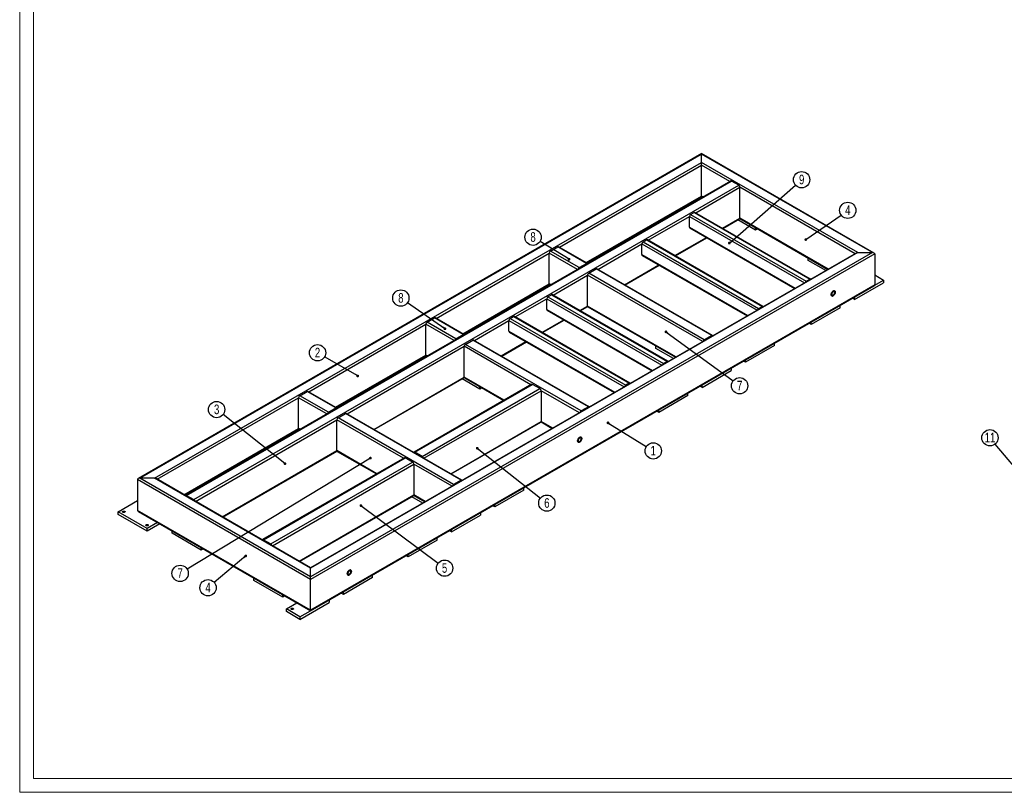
# Model space of a CAD drawing. Header units: millimetres. Extents: x 0 to 841, y 0 to 594.
# Tile 1 of 13: x 0 to 360, y 0 to 282. Entities that reach past the tile are written whole.
import ezdxf

# ---------------------------------------------------------------- set-up
doc = ezdxf.new("R2010")
doc.units = ezdxf.units.MM
doc.layers.add('NOTES', color=6, linetype='Continuous')
doc.layers.add('TRAIT-FORT', color=4, linetype='Continuous', lineweight=25)
doc.styles.add('SLDTEXTSTYLE0', font='TXT', dxfattribs={"width": 0.75})
doc.dimstyles.new('SLDDIMSTYLE2', dxfattribs={"dimtxt": 0.18, "dimasz": 1, "dimexe": 0, "dimexo": 0.0625, "dimgap": 0, "dimtad": 0, "dimtih": 1, "dimtoh": 1, "dimdec": 0, "dimrnd": 1e-09, "dimzin": 0, "dimdsep": 46, "dimtxsty": 'Standard', "dimblk1": 'DOT', "dimblk2": 'DOT', "dimsah": 1, "dimcen": 0.09, "dimadec": 0, "dimazin": 0, "dimtfac": 1, "dimtdec": 0, "dimtofl": 0, "dimtmove": 0, "dimatfit": 3, "dimldrblk": 'DOT', "dimfxl": 1, "dimfrac": 2, "dimtolj": 1, "dimtzin": 0, "dimarcsym": 0})

# ---------------------------------------------------------------- blocks, each defined once
blk = doc.blocks.new('SW_NOTE_4')
at = {"layer": 'NOTES', "color": 0}
blk.add_circle((-2.58, 1.49), 2.98, dxfattribs=at)
at = {"layer": 'NOTES', "color": 0, "insert": (-2.58, 3.31), "char_height": 3.5, "attachment_point": 2, "style": 'SLDTEXTSTYLE0'}
blk.add_mtext('2', dxfattribs=at)
blk = doc.blocks.new('_Dot')
at = {"color": 0, "linetype": 'ByBlock', "lineweight": -2}
blk.add_line((-0.5, 0), (-1, 0), dxfattribs=at)
at = {"color": 0, "linetype": 'ByBlock', "const_width": 0.5}
blk.add_lwpolyline([(-0.25, 0, 1), (0.25, 0, 1)], format="xyb", close=True, dxfattribs=at)
blk = doc.blocks.new('SW_NOTE_5')
at = {"layer": 'NOTES', "color": 0}
blk.add_circle((2.54, -1.57), 2.98, dxfattribs=at)
at = {"layer": 'NOTES', "color": 0, "insert": (2.54, 0.25), "char_height": 3.5, "attachment_point": 2, "style": 'SLDTEXTSTYLE0'}
blk.add_mtext('1', dxfattribs=at)
blk = doc.blocks.new('SW_NOTE_6')
at = {"layer": 'NOTES', "color": 0}
blk.add_circle((2.45, 1.71), 2.98, dxfattribs=at)
at = {"layer": 'NOTES', "color": 0, "insert": (2.45, 3.53), "char_height": 3.5, "attachment_point": 2, "style": 'SLDTEXTSTYLE0'}
blk.add_mtext('4', dxfattribs=at)
blk = doc.blocks.new('SW_NOTE_7')
at = {"layer": 'NOTES', "color": 0}
blk.add_circle((-2.28, -1.92), 2.98, dxfattribs=at)
at = {"layer": 'NOTES', "color": 0, "insert": (-2.27, -0.11), "char_height": 3.5, "attachment_point": 2, "style": 'SLDTEXTSTYLE0'}
blk.add_mtext('4', dxfattribs=at)
blk = doc.blocks.new('SW_NOTE_8')
at = {"layer": 'NOTES', "color": 0}
blk.add_circle((-2.34, 1.85), 2.98, dxfattribs=at)
at = {"layer": 'NOTES', "color": 0, "insert": (-2.33, 3.67), "char_height": 3.5, "attachment_point": 2, "style": 'SLDTEXTSTYLE0'}
blk.add_mtext('3', dxfattribs=at)
blk = doc.blocks.new('SW_NOTE_9')
at = {"layer": 'NOTES', "color": 0}
blk.add_circle((2.39, -1.79), 2.98, dxfattribs=at)
at = {"layer": 'NOTES', "color": 0, "insert": (2.39, 0.03), "char_height": 3.5, "attachment_point": 2, "style": 'SLDTEXTSTYLE0'}
blk.add_mtext('5', dxfattribs=at)
blk = doc.blocks.new('SW_NOTE_10')
at = {"layer": 'NOTES', "color": 0}
blk.add_circle((2.34, -1.85), 2.98, dxfattribs=at)
at = {"layer": 'NOTES', "color": 0, "insert": (2.35, -0.03), "char_height": 3.5, "attachment_point": 2, "style": 'SLDTEXTSTYLE0'}
blk.add_mtext('6', dxfattribs=at)
blk = doc.blocks.new('SW_NOTE_11')
at = {"layer": 'NOTES', "color": 0}
blk.add_circle((-2.55, -1.55), 2.98, dxfattribs=at)
at = {"layer": 'NOTES', "color": 0, "insert": (-2.55, 0.27), "char_height": 3.5, "attachment_point": 2, "style": 'SLDTEXTSTYLE0'}
blk.add_mtext('7', dxfattribs=at)
blk = doc.blocks.new('SW_NOTE_12')
at = {"layer": 'NOTES', "color": 0}
blk.add_circle((-2.45, 1.7), 2.98, dxfattribs=at)
at = {"layer": 'NOTES', "color": 0, "insert": (-2.44, 3.52), "char_height": 3.5, "attachment_point": 2, "style": 'SLDTEXTSTYLE0'}
blk.add_mtext('8', dxfattribs=at)
blk = doc.blocks.new('SW_NOTE_13')
at = {"layer": 'NOTES', "color": 0}
blk.add_circle((-2.54, 1.56), 2.98, dxfattribs=at)
at = {"layer": 'NOTES', "color": 0, "insert": (-2.54, 3.38), "char_height": 3.5, "attachment_point": 2, "style": 'SLDTEXTSTYLE0'}
blk.add_mtext('8', dxfattribs=at)
blk = doc.blocks.new('SW_NOTE_14')
at = {"layer": 'NOTES', "color": 0}
blk.add_circle((2.24, 1.97), 2.98, dxfattribs=at)
at = {"layer": 'NOTES', "color": 0, "insert": (2.25, 3.79), "char_height": 3.5, "attachment_point": 2, "style": 'SLDTEXTSTYLE0'}
blk.add_mtext('9', dxfattribs=at)
blk = doc.blocks.new('SW_NOTE_15')
at = {"layer": 'NOTES', "color": 0}
blk.add_circle((2.41, -1.76), 2.98, dxfattribs=at)
at = {"layer": 'NOTES', "color": 0, "insert": (2.41, 0.06), "char_height": 3.5, "attachment_point": 2, "style": 'SLDTEXTSTYLE0'}
blk.add_mtext('7', dxfattribs=at)
blk = doc.blocks.new('SW_NOTE_23')
at = {"layer": 'NOTES', "color": 0}
blk.add_circle((-1.92, 2.28), 2.98, dxfattribs=at)
at = {"layer": 'NOTES', "color": 0, "insert": (-1.91, 4.1), "char_height": 3.5, "attachment_point": 2, "style": 'SLDTEXTSTYLE0'}
blk.add_mtext('11', dxfattribs=at)

msp = doc.modelspace()

# ---------------------------------------------------------------- linework, layer by layer
at = {"lineweight": 18}
for p, q in [((0, 594), (0, 0)), ((5, 589), (5, 5)), ((836, 5), (5, 5)), ((841, 0), (0, 0))]:
    msp.add_line(p, q, dxfattribs=at)
at = {"layer": 'TRAIT-FORT', "lineweight": 25}
for p, q in [((249.12, 233.53), (43.25, 114.68)), ((43.85, 114.83), (249.12, 233.33)), ((49.22, 114.83), (249.12, 230.23)), ((312.16, 197.14), (249.12, 233.53)), ((249.12, 233.33), (249.12, 233.53)), ((249.12, 230.23), (249.12, 233.33)), ((311.56, 197.29), (249.12, 233.33)), ((249.12, 229.25), (249.12, 230.23)), ((306.19, 197.29), (249.12, 230.23)), ((197.18, 199.26), (249.12, 229.25)), ((249.12, 217.98), (249.12, 229.25)), ((259.41, 223.31), (249.12, 229.25)), ((259.71, 223.48), (60.66, 108.57)), ((60.96, 108.54), (260.01, 223.45)), ((262.7, 221.9), (260.01, 223.45)), ((63.65, 106.99), (262.7, 221.9)), ((246.99, 211.85), (263.12, 221.17)), ((263.12, 209.9), (263.12, 221.17)), ((305.16, 196.9), (263.12, 221.17)), ((206.94, 193.63), (249.12, 217.98)), ((207.12, 193.53), (249.12, 217.78)), ((249.12, 217.78), (249.12, 217.98)), ((249.65, 217.67), (249.12, 217.98)), ((249.12, 217.78), (249.48, 217.57)), ((240, 212.1), (240, 212.51)), ((244.84, 214.9), (244.49, 215.1)), ((245.69, 215.39), (245.34, 215.59)), ((229.62, 201.82), (244.69, 210.52)), ((244.69, 206.61), (244.69, 210.52)), ((244.69, 210.52), (286.73, 186.26)), ((245.12, 211.26), (246.39, 211.99)), ((245.12, 211.26), (287.33, 186.89)), ((246.39, 211.99), (288.6, 187.62)), ((288.9, 187.65), (246.69, 212.02)), ((256.75, 206.22), (263.12, 209.9)), ((256.92, 206.12), (263, 209.62)), ((268.85, 205.53), (262.38, 209.26)), ((263.08, 209.72), (295.23, 191.16)), ((295.4, 191.26), (263.12, 209.9)), ((229, 205.75), (228.65, 205.96)), ((229.39, 205.98), (229.39, 206.39)), ((244.69, 206.61), (283.33, 184.3)), ((244.82, 206.33), (283.16, 184.2)), ((268.85, 205.53), (268.85, 206.39)), ((269.59, 205.96), (268.85, 205.53)), ((227.74, 201.23), (229.02, 201.97)), ((229.02, 201.97), (271.23, 177.6)), ((271.53, 177.63), (229.32, 202)), ((239.38, 196.19), (250.88, 202.83)), ((239.55, 196.09), (251.06, 202.73)), ((193.9, 197.86), (196.58, 199.41)), ((204.36, 191.82), (193.9, 197.86)), ((207.05, 193.37), (196.58, 199.41)), ((207.35, 193.4), (196.88, 199.44)), ((211.18, 191.18), (227.32, 200.5)), ((227.32, 196.58), (227.32, 200.5)), ((227.32, 200.5), (269.36, 176.23)), ((227.74, 201.23), (269.96, 176.86)), ((311.56, 197.29), (106.29, 78.78)), ((306.19, 197.29), (106.29, 81.89)), ((305.59, 197.14), (106.29, 82.09)), ((312.41, 196.8), (106.29, 77.8)), ((152.14, 173.26), (193.47, 197.12)), ((193.47, 185.85), (193.47, 197.12)), ((203.76, 191.18), (193.47, 197.12)), ((227.32, 196.58), (265.96, 174.27)), ((227.44, 196.3), (265.79, 174.17)), ((288.08, 194.43), (288.08, 195.28)), ((294.48, 190.73), (288.08, 194.43)), ((306.19, 197.29), (311.56, 197.29)), ((312.41, 196.8), (312.41, 185.53)), ((204.36, 191.82), (207.05, 193.37)), ((207.05, 193.12), (204.36, 191.57)), ((207.09, 193.1), (207.05, 193.12)), ((207.9, 189.77), (210.58, 191.33)), ((252.8, 166.96), (210.58, 191.33)), ((253.1, 166.99), (210.88, 191.36)), ((220.94, 185.55), (233.51, 192.8)), ((221.12, 185.45), (233.68, 192.7)), ((194.87, 181.77), (207.47, 189.04)), ((207.47, 177.77), (207.47, 189.04)), ((249.51, 164.77), (207.47, 189.04)), ((250.11, 165.4), (207.9, 189.77)), ((287.33, 186.89), (288.6, 187.62)), ((287.33, 186.64), (288.6, 187.38)), ((288.6, 187.38), (288.64, 187.36)), ((312.39, 185.44), (315.59, 187.28)), ((312.41, 189.12), (315.59, 187.28)), ((315.59, 187.28), (315.59, 186.3)), ((312.41, 185.53), (106.29, 66.54)), ((106.29, 66.33), (312.16, 185.18)), ((161.9, 167.63), (193.47, 185.85)), ((162.08, 167.53), (193.51, 185.67)), ((194, 185.55), (193.47, 185.85)), ((193.6, 185.58), (193.83, 185.45)), ((304.98, 180.18), (315.59, 186.3)), ((181.04, 173.78), (192.58, 180.44)), ((192.58, 176.52), (192.58, 180.44)), ((192.58, 180.44), (234.62, 156.17)), ((193, 181.18), (194.27, 181.91)), ((193, 181.18), (235.22, 156.81)), ((194.27, 181.91), (236.49, 157.54)), ((236.79, 157.57), (194.57, 181.94)), ((304.98, 180.18), (304.24, 180.61)), ((304.98, 180.18), (304.98, 181.04)), ((192.58, 176.52), (231.22, 154.21)), ((204.63, 176.13), (207.47, 177.77)), ((204.81, 176.03), (207.51, 177.59)), ((239.75, 159.14), (207.47, 177.77)), ((207.6, 177.5), (239.58, 159.04)), ((269.96, 176.86), (271.23, 177.6)), ((269.96, 176.62), (271.23, 177.35)), ((271.23, 177.35), (271.27, 177.33)), ((299.75, 177.16), (289.14, 171.04)), ((299.75, 177.16), (299.75, 178.02)), ((148.85, 171.85), (151.54, 173.41)), ((162.01, 167.36), (151.54, 173.41)), ((162.31, 167.39), (151.84, 173.44)), ((170.99, 172.26), (170.99, 172.67)), ((179.17, 173.19), (180.44, 173.92)), ((179.17, 173.19), (221.38, 148.82)), ((180.44, 173.92), (222.65, 149.55)), ((222.95, 149.58), (180.74, 173.95)), ((190.8, 168.15), (198.77, 172.74)), ((192.7, 176.25), (231.05, 154.11)), ((105.61, 146.4), (148.43, 171.12)), ((148.43, 159.85), (148.43, 171.12)), ((158.72, 165.18), (148.43, 171.12)), ((159.32, 165.81), (148.85, 171.85)), ((166.14, 165.18), (178.74, 172.45)), ((178.74, 168.53), (178.74, 172.45)), ((178.74, 172.45), (220.78, 148.18)), ((190.97, 168.04), (198.94, 172.64)), ((289.14, 171.04), (288.4, 171.47)), ((289.14, 171.04), (289.14, 171.89)), ((159.32, 165.81), (162.01, 167.36)), ((162.01, 167.12), (159.32, 165.57)), ((162.04, 167.1), (162.01, 167.12)), ((178.74, 168.53), (217.39, 146.23)), ((178.87, 168.26), (217.21, 146.12)), ((252.8, 166.96), (250.11, 165.4)), ((252.8, 166.71), (250.11, 165.16)), ((252.84, 166.69), (252.8, 166.71)), ((119.61, 138.32), (162.43, 163.04)), ((162.43, 151.77), (162.43, 163.04)), ((186.79, 148.97), (162.43, 163.04)), ((162.86, 163.77), (165.54, 165.32)), ((205.07, 139.4), (162.86, 163.77)), ((207.76, 140.95), (165.54, 165.32)), ((208.06, 140.98), (165.84, 165.35)), ((175.9, 159.55), (184.93, 164.76)), ((176.08, 159.44), (185.11, 164.66)), ((232.43, 162.3), (232.43, 163.16)), ((238.83, 158.61), (232.43, 162.3)), ((275.78, 163.32), (265.17, 157.2)), ((275.78, 163.32), (275.78, 164.18)), ((115.37, 140.77), (148.43, 159.85)), ((115.55, 140.67), (148.47, 159.67)), ((148.96, 159.55), (148.43, 159.85)), ((148.55, 159.58), (148.78, 159.44)), ((144.15, 156.77), (143.8, 156.97)), ((145, 157.26), (144.65, 157.46)), ((236.49, 157.54), (235.22, 156.81)), ((236.49, 157.3), (235.22, 156.56)), ((236.49, 157.3), (236.52, 157.27)), ((259.94, 155.04), (259.94, 154.18)), ((265.17, 157.2), (264.43, 157.63)), ((265.17, 157.2), (265.17, 158.06)), ((129.37, 132.69), (162.43, 151.77)), ((129.55, 132.58), (162.47, 151.59)), ((139.31, 153.97), (139.31, 154.38)), ((168.16, 147.4), (161.69, 151.14)), ((177.03, 143.34), (162.43, 151.77)), ((162.56, 151.49), (176.86, 143.24)), ((249.33, 148.05), (259.94, 154.18)), ((128.31, 147.63), (127.96, 147.83)), ((128.7, 147.85), (128.7, 148.26)), ((187.09, 149.15), (144.1, 124.33)), ((144.4, 124.3), (187.39, 149.12)), ((147.09, 122.75), (190.08, 147.57)), ((168.16, 147.4), (168.16, 148.26)), ((168.9, 147.83), (168.16, 147.4)), ((190.08, 147.57), (187.39, 149.12)), ((222.65, 149.55), (221.38, 148.82)), ((222.65, 149.31), (221.38, 148.57)), ((222.65, 149.31), (222.69, 149.29)), ((249.33, 148.05), (248.59, 148.48)), ((249.33, 148.05), (249.33, 148.91)), ((50.25, 114.44), (101.9, 144.26)), ((101.9, 132.99), (101.9, 144.26)), ((112.19, 138.32), (101.9, 144.26)), ((102.33, 144.99), (105.01, 146.55)), ((112.79, 138.95), (102.33, 144.99)), ((115.48, 140.5), (105.01, 146.55)), ((115.78, 140.53), (105.31, 146.58)), ((147.69, 122.11), (190.5, 146.83)), ((190.5, 146.83), (190.5, 135.56)), ((204.47, 138.77), (190.5, 146.83)), ((244.1, 145.03), (233.5, 138.91)), ((244.1, 145.03), (244.1, 145.89)), ((112.79, 138.95), (115.48, 140.5)), ((207.76, 140.95), (205.07, 139.4)), ((207.76, 140.71), (205.07, 139.16)), ((207.79, 140.69), (207.76, 140.71)), ((115.48, 140.26), (112.79, 138.71)), ((115.52, 140.24), (115.48, 140.26)), ((116.33, 136.91), (119.01, 138.46)), ((158.54, 112.54), (116.33, 136.91)), ((161.23, 114.09), (119.01, 138.46)), ((161.53, 114.12), (119.31, 138.49)), ((233.5, 138.91), (232.75, 139.34)), ((233.5, 138.91), (233.5, 139.77)), ((64.25, 106.36), (115.9, 136.18)), ((115.9, 124.91), (115.9, 136.18)), ((140.26, 122.11), (115.9, 136.18)), ((157.45, 116.48), (190.5, 135.56)), ((157.62, 116.38), (190.38, 135.29)), ((190.46, 135.38), (194.53, 133.03)), ((194.71, 133.13), (190.5, 135.56)), ((60.01, 108.81), (101.9, 132.99)), ((60.18, 108.7), (101.94, 132.81)), ((102.43, 132.69), (101.9, 132.99)), ((102.03, 132.72), (102.26, 132.58)), ((74.01, 100.72), (115.9, 124.91)), ((74.18, 100.62), (115.94, 124.73)), ((130.5, 116.48), (115.9, 124.91)), ((116.03, 124.63), (130.33, 116.38)), ((144.36, 124.03), (144.4, 124.05)), ((147.09, 122.75), (144.4, 124.3)), ((147.09, 122.5), (144.4, 124.05)), ((140.56, 122.29), (88.73, 92.37)), ((89.03, 92.34), (140.86, 122.26)), ((91.72, 90.79), (143.55, 120.71)), ((92.32, 90.15), (143.98, 119.97)), ((143.55, 120.71), (140.86, 122.26)), ((143.98, 119.97), (143.98, 108.7)), ((157.94, 111.91), (143.98, 119.97)), ((106.29, 77.8), (43, 114.34)), ((43, 114.34), (43, 103.07)), ((106.29, 78.78), (43.85, 114.83)), ((49.22, 114.83), (43.85, 114.83)), ((106.29, 81.89), (49.22, 114.83)), ((106.29, 82.09), (49.82, 114.68)), ((69.09, 113.44), (69.09, 113.85)), ((161.23, 114.09), (158.54, 112.54)), ((161.23, 113.85), (158.54, 112.3)), ((161.27, 113.83), (161.23, 113.85)), ((60.92, 108.28), (60.96, 108.3)), ((60.96, 108.54), (63.65, 106.99)), ((60.96, 108.3), (63.65, 106.75)), ((102.08, 84.52), (143.98, 108.7)), ((102.26, 84.42), (143.85, 108.43)), ((147.26, 105.74), (143.23, 108.07)), ((143.94, 108.52), (148.01, 106.17)), ((148.18, 106.27), (143.98, 108.7)), ((184.21, 110.46), (173.6, 104.34)), ((184.21, 110.46), (184.21, 111.32)), ((35.93, 102.58), (43, 106.66)), ((173.6, 104.34), (172.86, 104.76)), ((173.6, 104.34), (173.6, 105.19)), ((46.54, 96.46), (35.93, 102.58)), ((35.93, 101.6), (35.93, 102.58)), ((46.54, 95.48), (35.93, 101.6)), ((106.29, 66.54), (43, 103.07)), ((43.25, 102.72), (106.29, 66.33)), ((157.76, 95.19), (168.37, 101.31)), ((168.37, 102.17), (168.37, 101.31)), ((50.32, 98.64), (46.54, 96.46)), ((51.17, 98.15), (46.54, 95.48)), ((46.54, 95.48), (46.54, 96.46)), ((55.66, 94.7), (55.66, 95.56)), ((66.26, 88.58), (55.66, 94.7)), ((157.76, 95.19), (157.02, 95.62)), ((157.76, 95.19), (157.76, 96.05)), ((89, 92.07), (89.03, 92.09)), ((89.03, 92.34), (91.72, 90.79)), ((89.03, 92.09), (91.72, 90.54)), ((152.53, 92.17), (141.92, 86.05)), ((152.53, 92.17), (152.53, 93.03)), ((66.26, 88.58), (66.26, 89.44)), ((67.01, 89.01), (66.26, 88.58)), ((141.92, 86.05), (141.18, 86.48)), ((141.92, 86.05), (141.92, 86.91)), ((106.29, 81.89), (106.29, 82.09)), ((106.29, 81.89), (106.29, 82.09)), ((106.29, 78.78), (106.29, 81.89)), ((128.84, 78.5), (128.84, 79.35)), ((85.5, 77.48), (85.5, 78.33)), ((96.1, 71.35), (85.5, 77.48)), ((106.29, 77.8), (106.29, 78.78)), ((106.29, 77.8), (106.29, 78.78)), ((106.29, 66.54), (106.29, 77.8)), ((128.84, 78.5), (118.24, 72.37)), ((96.1, 71.35), (96.1, 72.21)), ((118.24, 72.37), (117.49, 72.8)), ((118.24, 72.37), (118.24, 73.23)), ((96.85, 71.78), (96.1, 71.35)), ((97.45, 67.07), (101.23, 69.25)), ((102.4, 63.23), (113, 69.35)), ((113, 70.21), (113, 69.35)), ((102.4, 64.21), (97.45, 67.07)), ((97.45, 66.09), (97.45, 67.07)), ((102.4, 63.23), (97.45, 66.09)), ((102.4, 64.21), (106.18, 66.39)), ((106.29, 66.33), (106.29, 66.54)), ((106.29, 66.33), (106.29, 66.54)), ((102.4, 64.21), (102.4, 63.23))]:
    msp.add_line(p, q, dxfattribs=at)
at = {"layer": 'TRAIT-FORT', "lineweight": 25, "flags": 128}
for points in [[(297.21, 183.24), (297.34, 183.31), (297.47, 183.34), (297.6, 183.34), (297.71, 183.31), (297.8, 183.24), (297.87, 183.15), (297.92, 183.03), (297.94, 182.89), (297.94, 182.73), (297.92, 182.56), (297.87, 182.39), (297.8, 182.21), (297.71, 182.04), (297.6, 181.88), (297.47, 181.74), (297.34, 181.62), (297.21, 181.53), (297.07, 181.46), (296.94, 181.43), (296.81, 181.43), (296.71, 181.46), (296.61, 181.53), (296.54, 181.62), (296.49, 181.74), (296.47, 181.88), (296.47, 182.04), (296.49, 182.21), (296.54, 182.38), (296.61, 182.56), (296.71, 182.73), (296.81, 182.89), (296.94, 183.03), (297.07, 183.15), (297.21, 183.24)], [(297.2, 183.24), (297.07, 183.15), (296.94, 183.03), (296.81, 182.89), (296.7, 182.73), (296.61, 182.56), (296.54, 182.38), (296.49, 182.21), (296.47, 182.04), (296.47, 181.88), (296.49, 181.74), (296.54, 181.62), (296.61, 181.53), (296.7, 181.46), (296.81, 181.43), (296.94, 181.43), (297.07, 181.46), (297.2, 181.53), (297.34, 181.62), (297.47, 181.74), (297.6, 181.88), (297.7, 182.04), (297.8, 182.21), (297.87, 182.39), (297.92, 182.56), (297.94, 182.73), (297.94, 182.89), (297.92, 183.03), (297.87, 183.15), (297.8, 183.24), (297.7, 183.31), (297.6, 183.34), (297.47, 183.34), (297.34, 183.31), (297.2, 183.24)], [(297.2, 183), (297.09, 182.92), (296.98, 182.81), (296.88, 182.69), (296.8, 182.55), (296.74, 182.4), (296.69, 182.25), (296.68, 182.11), (296.68, 181.98), (296.71, 181.87), (296.77, 181.79), (296.84, 181.73), (296.93, 181.7), (297.04, 181.71), (297.15, 181.74), (297.26, 181.81), (297.37, 181.9), (297.48, 182.02), (297.57, 182.15), (297.64, 182.3), (297.7, 182.44), (297.73, 182.59), (297.73, 182.72), (297.72, 182.84), (297.67, 182.94), (297.61, 183.02), (297.53, 183.06), (297.43, 183.07), (297.32, 183.05), (297.2, 183)], [(204.57, 129.77), (204.44, 129.67), (204.31, 129.56), (204.18, 129.41), (204.07, 129.26), (203.98, 129.09), (203.91, 128.91), (203.86, 128.73), (203.83, 128.56), (203.83, 128.4), (203.86, 128.26), (203.91, 128.14), (203.98, 128.05), (204.07, 127.99), (204.18, 127.96), (204.31, 127.96), (204.44, 127.99), (204.57, 128.05), (204.71, 128.15), (204.84, 128.27), (204.96, 128.41), (205.07, 128.57), (205.17, 128.74), (205.24, 128.91), (205.29, 129.09), (205.31, 129.26), (205.31, 129.42), (205.29, 129.56), (205.24, 129.68), (205.17, 129.77), (205.07, 129.83), (204.96, 129.87), (204.84, 129.87), (204.71, 129.83), (204.57, 129.77)], [(204.57, 129.77), (204.71, 129.83), (204.84, 129.86), (204.97, 129.86), (205.07, 129.83), (205.17, 129.77), (205.24, 129.68), (205.29, 129.56), (205.31, 129.42), (205.31, 129.26), (205.29, 129.09), (205.24, 128.91), (205.17, 128.74), (205.07, 128.57), (204.97, 128.41), (204.84, 128.27), (204.71, 128.15), (204.57, 128.05), (204.44, 127.99), (204.31, 127.96), (204.18, 127.96), (204.07, 127.99), (203.98, 128.05), (203.91, 128.14), (203.86, 128.26), (203.84, 128.4), (203.84, 128.56), (203.86, 128.73), (203.91, 128.91), (203.98, 129.08), (204.07, 129.26), (204.18, 129.41), (204.31, 129.55), (204.44, 129.67), (204.57, 129.77)], [(204.57, 129.52), (204.46, 129.44), (204.35, 129.34), (204.25, 129.21), (204.17, 129.07), (204.11, 128.93), (204.06, 128.78), (204.04, 128.64), (204.05, 128.51), (204.08, 128.4), (204.13, 128.31), (204.21, 128.26), (204.3, 128.23), (204.4, 128.23), (204.52, 128.27), (204.63, 128.34), (204.74, 128.43), (204.85, 128.54), (204.94, 128.68), (205.01, 128.82), (205.07, 128.97), (205.1, 129.11), (205.1, 129.25), (205.08, 129.37), (205.04, 129.47), (204.98, 129.54), (204.89, 129.58), (204.8, 129.6), (204.69, 129.57), (204.57, 129.52)], [(37.73, 102.4), (37.66, 102.46), (37.61, 102.52), (37.6, 102.6), (37.63, 102.67), (37.69, 102.74), (37.78, 102.79), (37.89, 102.82), (38.02, 102.84), (38.15, 102.83), (38.27, 102.81), (38.37, 102.76), (38.45, 102.7), (38.49, 102.64), (38.5, 102.56), (38.47, 102.49), (38.41, 102.42), (38.32, 102.37), (38.21, 102.34), (38.08, 102.32), (37.96, 102.33), (37.84, 102.35), (37.73, 102.4)], [(46.22, 97.5), (46.14, 97.56), (46.1, 97.63), (46.09, 97.7), (46.11, 97.77), (46.18, 97.84), (46.27, 97.89), (46.38, 97.93), (46.5, 97.94), (46.63, 97.94), (46.75, 97.91), (46.85, 97.87), (46.93, 97.81), (46.98, 97.74), (46.98, 97.66), (46.96, 97.59), (46.9, 97.53), (46.81, 97.47), (46.69, 97.44), (46.57, 97.42), (46.44, 97.43), (46.32, 97.45), (46.22, 97.5)], [(120.43, 81.19), (120.57, 81.26), (120.7, 81.29), (120.82, 81.29), (120.93, 81.26), (121.02, 81.19), (121.09, 81.1), (121.14, 80.98), (121.17, 80.84), (121.17, 80.68), (121.14, 80.51), (121.09, 80.34), (121.02, 80.16), (120.93, 79.99), (120.82, 79.83), (120.7, 79.69), (120.57, 79.57), (120.43, 79.48), (120.29, 79.41), (120.16, 79.38), (120.04, 79.38), (119.93, 79.41), (119.84, 79.48), (119.76, 79.57), (119.71, 79.69), (119.69, 79.83), (119.69, 79.99), (119.71, 80.16), (119.76, 80.33), (119.84, 80.51), (119.93, 80.68), (120.04, 80.84), (120.16, 80.98), (120.29, 81.1), (120.43, 81.19)], [(120.43, 81.19), (120.29, 81.1), (120.16, 80.98), (120.04, 80.84), (119.93, 80.68), (119.84, 80.51), (119.76, 80.33), (119.71, 80.16), (119.69, 79.99), (119.69, 79.83), (119.71, 79.69), (119.76, 79.57), (119.84, 79.48), (119.93, 79.41), (120.04, 79.38), (120.16, 79.38), (120.29, 79.41), (120.43, 79.48), (120.56, 79.57), (120.7, 79.69), (120.82, 79.83), (120.93, 79.99), (121.02, 80.16), (121.09, 80.34), (121.14, 80.51), (121.17, 80.68), (121.17, 80.84), (121.14, 80.98), (121.09, 81.1), (121.02, 81.19), (120.93, 81.26), (120.82, 81.29), (120.7, 81.29), (120.56, 81.26), (120.43, 81.19)], [(120.43, 80.95), (120.31, 80.87), (120.21, 80.76), (120.11, 80.64), (120.02, 80.5), (119.96, 80.35), (119.92, 80.2), (119.9, 80.06), (119.9, 79.93), (119.94, 79.82), (119.99, 79.74), (120.06, 79.68), (120.15, 79.65), (120.26, 79.66), (120.37, 79.69), (120.49, 79.76), (120.6, 79.85), (120.7, 79.97), (120.79, 80.1), (120.87, 80.24), (120.92, 80.39), (120.95, 80.54), (120.96, 80.67), (120.94, 80.79), (120.9, 80.89), (120.83, 80.96), (120.75, 81.01), (120.65, 81.02), (120.54, 81), (120.43, 80.95)], [(99.25, 66.88), (99.17, 66.94), (99.13, 67.01), (99.12, 67.08), (99.15, 67.16), (99.21, 67.22), (99.3, 67.27), (99.41, 67.31), (99.54, 67.33), (99.66, 67.32), (99.78, 67.29), (99.89, 67.25), (99.96, 67.19), (100.01, 67.12), (100.02, 67.05), (99.99, 66.98), (99.93, 66.91), (99.84, 66.86), (99.73, 66.82), (99.6, 66.81), (99.47, 66.81), (99.35, 66.84), (99.25, 66.88)]]:
    msp.add_lwpolyline(points, dxfattribs=at)
at = {"layer": 'TRAIT-FORT', "lineweight": 25}
for centre, radius, start, end in [((259.84, 223.21), 0.302, 54.3824, 114.3071), ((262.2, 221.12), 0.922, 2.6055, 57.3945), ((245.61, 210.48), 0.922, 122.6055, 177.3945), ((246.56, 211.75), 0.302, 65.6929, 125.6176), ((262.83, 209.86), 0.296, 305.0133, 6.2988), ((244.98, 206.57), 0.296, 173.7012, 234.9867), ((229.19, 201.72), 0.302, 65.6929, 125.6176), ((194.39, 197.08), 0.922, 122.6055, 177.3945), ((196.76, 199.16), 0.302, 65.6929, 125.6176), ((228.24, 200.45), 0.922, 122.6055, 177.3945), ((227.61, 196.54), 0.296, 173.7012, 234.9867), ((204.86, 191.03), 0.928, 122.6962, 163.029), ((204.58, 191.22), 0.414, 121.6608, 144.2411), ((207.21, 193.17), 0.259, 31.4558, 129.7085), ((207.14, 192.98), 0.166, 81.0531, 124.1615), ((210.76, 191.08), 0.302, 65.6929, 125.6176), ((208.39, 189), 0.922, 122.6055, 177.3945), ((288.77, 187.43), 0.259, 31.4558, 129.7085), ((288.7, 187.24), 0.166, 81.0531, 124.1615), ((193.77, 185.82), 0.296, 173.7012, 234.9867), ((287.83, 186.11), 0.928, 122.6962, 163.029), ((287.55, 186.29), 0.414, 121.6608, 144.2411), ((193.5, 180.4), 0.922, 122.6055, 177.3945), ((194.45, 181.66), 0.302, 65.6929, 125.6176), ((192.87, 176.49), 0.296, 173.7012, 234.9867), ((207.77, 177.74), 0.296, 173.7012, 234.9867), ((270.46, 176.08), 0.928, 122.6962, 163.029), ((270.18, 176.26), 0.414, 121.6608, 144.2411), ((271.4, 177.4), 0.259, 31.4558, 129.7085), ((271.32, 177.21), 0.166, 81.0531, 124.1615), ((151.72, 173.16), 0.302, 65.6929, 125.6176), ((179.66, 172.41), 0.922, 122.6055, 177.3945), ((180.61, 173.68), 0.302, 65.6929, 125.6176), ((149.35, 171.08), 0.922, 122.6055, 177.3945), ((159.82, 165.03), 0.928, 122.6962, 163.029), ((159.54, 165.22), 0.414, 121.6608, 144.2411), ((162.17, 167.17), 0.259, 31.4558, 129.7085), ((162.1, 166.98), 0.166, 81.0531, 124.1615), ((179.04, 168.5), 0.296, 173.7012, 234.9867), ((252.96, 166.76), 0.259, 31.4558, 129.7085), ((252.89, 166.57), 0.166, 81.0531, 124.1615), ((163.35, 163), 0.922, 122.6055, 177.3945), ((165.72, 165.08), 0.302, 65.6929, 125.6176), ((250.61, 164.62), 0.928, 122.6962, 163.029), ((250.33, 164.81), 0.414, 121.6608, 144.2411), ((148.72, 159.82), 0.296, 173.7012, 234.9867), ((235.72, 156.02), 0.928, 122.6962, 163.029), ((235.43, 156.21), 0.414, 121.6608, 144.2411), ((236.65, 157.34), 0.259, 31.4558, 129.7085), ((236.58, 157.16), 0.166, 81.0531, 124.1615), ((162.72, 151.74), 0.296, 173.7012, 234.9867), ((187.22, 148.87), 0.302, 54.3824, 114.3071), ((189.58, 146.79), 0.922, 2.6055, 57.3945), ((221.88, 148.04), 0.928, 122.6962, 163.029), ((221.6, 148.22), 0.414, 121.6608, 144.2411), ((222.82, 149.35), 0.259, 31.4558, 129.7085), ((222.75, 149.17), 0.166, 81.0531, 124.1615), ((102.82, 144.22), 0.922, 122.6055, 177.3945), ((105.19, 146.3), 0.302, 65.6929, 125.6176), ((115.64, 140.31), 0.259, 31.4558, 129.7085), ((115.57, 140.12), 0.166, 81.0531, 124.1615), ((207.92, 140.75), 0.259, 31.4558, 129.7085), ((207.85, 140.57), 0.166, 81.0531, 124.1615), ((113.29, 138.17), 0.928, 122.6962, 163.029), ((113.01, 138.36), 0.414, 121.6608, 144.2411), ((116.82, 136.14), 0.922, 122.6055, 177.3945), ((119.19, 138.22), 0.302, 65.6929, 125.6176), ((205.57, 138.62), 0.928, 122.6962, 163.029), ((205.29, 138.8), 0.414, 121.6608, 144.2411), ((190.22, 135.53), 0.288, 304.0564, 7.2558), ((102.2, 132.96), 0.296, 173.7012, 234.9867), ((116.2, 124.88), 0.296, 173.7012, 234.9867), ((140.69, 122.01), 0.302, 54.3824, 114.3071), ((144.23, 124.1), 0.259, 50.2915, 148.5442), ((144.31, 123.92), 0.166, 55.8385, 98.9469), ((146.59, 121.97), 0.928, 16.971, 57.3038), ((146.87, 122.15), 0.414, 35.7589, 58.3392), ((143.05, 119.93), 0.922, 2.6055, 57.3945), ((159.04, 111.76), 0.928, 122.6962, 163.029), ((158.76, 111.94), 0.414, 121.6608, 144.2411), ((161.39, 113.89), 0.259, 31.4558, 129.7085), ((161.32, 113.71), 0.166, 81.0531, 124.1615), ((60.8, 108.34), 0.259, 50.2915, 148.5442), ((60.87, 108.16), 0.166, 55.8385, 98.9469), ((143.69, 108.67), 0.288, 304.0564, 7.2558), ((63.15, 106.21), 0.928, 16.971, 57.3038), ((63.43, 106.39), 0.414, 35.7589, 58.3392), ((88.87, 92.14), 0.259, 50.2915, 148.5442), ((88.94, 91.95), 0.166, 55.8385, 98.9469), ((91.22, 90), 0.928, 16.971, 57.3038), ((91.5, 90.19), 0.414, 35.7589, 58.3392)]:
    msp.add_arc(centre, radius, start, end, dxfattribs=at)
for centre, start_param, end_param in [((306.19, 196.8), 1.570796, 2.356113), ((311.56, 196.8), 0, 1.570796), ((311.56, 185.53), 5.497706, 6.283185), ((43.85, 114.34), 1.570796, 3.141593), ((49.22, 114.34), 0.785479, 1.570796), ((43.85, 103.07), 3.141593, 3.927072)]:
    msp.add_ellipse(centre, major_axis=(0.849, 0), ratio=0.577382, start_param=start_param, end_param=end_param, dxfattribs=at)

# ---------------------------------------------------------------- block references
at = {"layer": 'NOTES'}
for name, p in [('SW_NOTE_14', (283.42, 221.99)), ('SW_NOTE_6', (300.07, 211.05)), ('SW_NOTE_13', (190.09, 201.38)), ('SW_NOTE_12', (141.69, 178.98)), ('SW_NOTE_4', (111.39, 159.19)), ('SW_NOTE_15', (260.61, 150.37)), ('SW_NOTE_8', (74.29, 138.08)), ('SW_NOTE_23', (356.39, 127.33)), ('SW_NOTE_5', (228.91, 126.4)), ('SW_NOTE_10', (190.24, 107.56)), ('SW_NOTE_11', (61.17, 81.6)), ('SW_NOTE_9', (152.83, 83.73)), ('SW_NOTE_7', (71.08, 76.7))]:
    msp.add_blockref(name, p, dxfattribs=at)

# ---------------------------------------------------------------- leaders
for points in [[(259.25, 200.78), (283.42, 221.99)], [(287.19, 202.07), (300.07, 211.05)], [(200.7, 194.86), (190.09, 201.38)], [(155.37, 169.46), (141.69, 178.98)], [(236.08, 168.35), (260.61, 150.37)], [(123.5, 152.2), (111.39, 159.19)], [(96.92, 120.15), (74.29, 138.08)], [(214.92, 135.08), (228.91, 126.4)], [(167.14, 125.79), (190.24, 107.56)], [(370.27, 110.83), (356.39, 127.33)], [(128.14, 122.17), (61.17, 81.6)], [(124.67, 104.82), (152.83, 83.73)], [(82.6, 86.42), (71.08, 76.7)]]:
    msp.add_leader(points, dimstyle='SLDDIMSTYLE2', dxfattribs=at)

doc.saveas('drawing.dxf')
